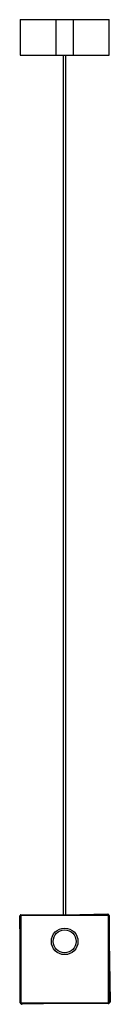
# Paper-space layout '_Posterior' of a CAD drawing. Header units: millimetres. Extents: x -49 to 53, y -68 to 1043.
import ezdxf

# ---------------------------------------------------------------- set-up
doc = ezdxf.new("R2010")
doc.units = ezdxf.units.MM

psp = doc.layouts.new('_Posterior')

# ---------------------------------------------------------------- linework, layer by layer
at = {"color": 7, "linetype": 'Continuous', "lineweight": 25}
for p, q in [((-48.7, 1042.6), (-48.7, 1002.6)), ((-48.7, 1042.6), (51.3, 1042.6)), ((-8.7, 1042.6), (-8.7, 1002.6)), ((11.3, 1002.6), (11.3, 1042.6)), ((51.3, 1002.6), (51.3, 1042.6)), ((-48.7, 1002.6), (51.3, 1002.6)), ((-0.2, 1002.6), (-0.2, 32.6)), ((2.8, 32.6), (2.8, 1002.6)), ((2.8, 32.6), (49.9, 33.6)), ((2.8, 32.6), (50, 33.3)), ((-48.7, 2.1), (-49.3, 30.7)), ((-48.7, 2.2), (-49.2, 31)), ((-48.7, 2.4), (-49, 31.3)), ((-48.7, 2.4), (-48.9, 31.5)), ((-48.7, 2.4), (-48.9, 31.4)), ((51.3, 31.8), (-48.7, 31.8)), ((-48.7, -66.6), (-48.7, 31.8)), ((-47.9, 32.6), (-47.9, -67.4)), ((-47.9, 32.6), (50.5, 32.6)), ((-47.9, 32.6), (1.3, 32.6)), ((1.2, 32.6), (50.3, 32.9)), ((2.8, 32.6), (50.2, 33)), ((2.8, 32.6), (50.2, 33)), ((50.5, -67.4), (50.5, 32.6)), ((51.3, 31.8), (51.3, -66.6)), ((51.3, 31.7), (51.3, 2.5)), ((-48.8, -66.6), (-48.7, 2.6)), ((51.3, 3.1), (52.7, -65.6)), ((51.3, 2.9), (52.4, -65.8)), ((51.3, 2.8), (51.9, -66.2)), ((51.3, 2.7), (51.7, -66.3)), ((51.3, 2.7), (51.8, -66.2)), ((-48.7, -66.6), (51.3, -66.6)), ((50.5, -67.4), (-47.9, -67.4)), ((1.5, -67.4), (-47.5, -67.7)), ((1.5, -67.4), (-47.4, -67.8)), ((1.6, -67.4), (-47.3, -67.9)), ((1.8, -67.4), (-46.8, -68.2)), ((2, -67.4), (-46.5, -68.4)), ((50.4, -67.5), (1.2, -67.4))]:
    psp.add_line(p, q, dxfattribs=at)
at = {"color": 8, "linetype": 'Continuous', "lineweight": 25}
for p, q in [((49.9, 33.6), (49.9, 33.3)), ((50, 33.3), (50, 33)), ((-49.2, 30.8), (-49.3, 30.7)), ((-49, 31), (-49.2, 31)), ((-48.9, 31.3), (-49, 31.3)), ((-48.7, 31.5), (-48.9, 31.5)), ((-48.9, 31.4), (-48.9, 31.4)), ((-47.9, 32.6), (-47.9, 32.6)), ((50.2, 33), (50.2, 33)), ((50.2, 33), (50.2, 32.9)), ((50.3, 32.9), (50.3, 32.6)), ((51.3, 31.7), (51.3, 31.7)), ((-48.7, -66.6), (-48.8, -66.6)), ((51.7, -66.3), (51.3, -66.3)), ((51.8, -66.2), (51.7, -66.2)), ((51.9, -66.2), (51.8, -66.2)), ((52.4, -65.8), (51.9, -65.8)), ((52.7, -65.6), (52.4, -65.6)), ((-47.5, -67.4), (-47.5, -67.7)), ((-47.4, -67.7), (-47.4, -67.8)), ((-47.3, -67.8), (-47.3, -67.9)), ((-46.8, -67.9), (-46.8, -68.2)), ((-46.5, -68.2), (-46.5, -68.4)), ((50.4, -67.5), (50.4, -67.4))]:
    psp.add_line(p, q, dxfattribs=at)
at = {"color": 7, "linetype": 'Continuous', "lineweight": 25, "flags": 128}
for points in [[(-48.9, 31.6), (-49, 31.5), (-49.1, 31.4)], [(-48.6, 32.1), (-48.7, 32), (-48.7, 31.9)], [(50.8, 32.8), (50.8, 32.8), (50.7, 32.9)], [(51.1, 32.3), (51.1, 32.4), (51, 32.4)], [(51.1, -67.2), (51.2, -67.1), (51.3, -67)]]:
    psp.add_lwpolyline(points, dxfattribs=at)
at = {"color": 7, "linetype": 'Continuous', "lineweight": 25}
for radius in [15, 13]:
    psp.add_circle((1.3, 2.6), radius, dxfattribs=at)
for centre, start, end in [((49.9, 32.8), 22.3752, 91.1617), ((50, 32.5), 17.7738, 90.9015), ((-48.5, 30.8), 140.9973, 181.1617), ((-48.4, 31), 136.3959, 180.9015), ((-48.2, 31.3), 147.0926, 180.524), ((-48.1, 31.5), 136.8577, 180.3399), ((-48.1, 31.4), 145.8243, 180.4483), ((-47.9, 31.8), 89.9899, 179.9899), ((-47.9, 31.8), 89.9471, 150.8104), ((50.2, 32.2), 28.4703, 90.524), ((50.3, 32.2), 27.2022, 90.4483), ((50.3, 32.1), 18.2357, 90.3399), ((50.5, 31.8), 359.9899, 89.9899), ((50.5, 31.7), 359.9471, 32.1883), ((-48, -66.6), 179.9471, 236.8285), ((-47.9, -66.6), 179.9899, 269.9899), ((50.5, -66.6), 269.9899, 359.9899), ((50.9, -66.3), 286.66, 0.3399), ((51, -66.2), 300.0415, 0.4483), ((51.1, -66.2), 301.8825, 0.524), ((51.6, -65.8), 285.6578, 0.9015), ((51.5, -65.9), 287.7141, 308.252), ((51.9, -65.6), 292.4988, 1.1617), ((-47.7, -66.8), 223.9605, 242.7986), ((-47.5, -66.9), 215.8356, 270.3399), ((-47.4, -67), 229.2172, 270.4483), ((-47.3, -67.1), 231.0582, 270.524), ((-46.9, -67.4), 216.8897, 237.4277), ((-46.8, -67.4), 214.8335, 270.9015), ((-46.5, -67.6), 221.6744, 271.1617), ((50.4, -66.7), 269.9471, 307.6529)]:
    psp.add_arc(centre, 0.8, start, end, dxfattribs=at)

doc.saveas('drawing.dxf')
